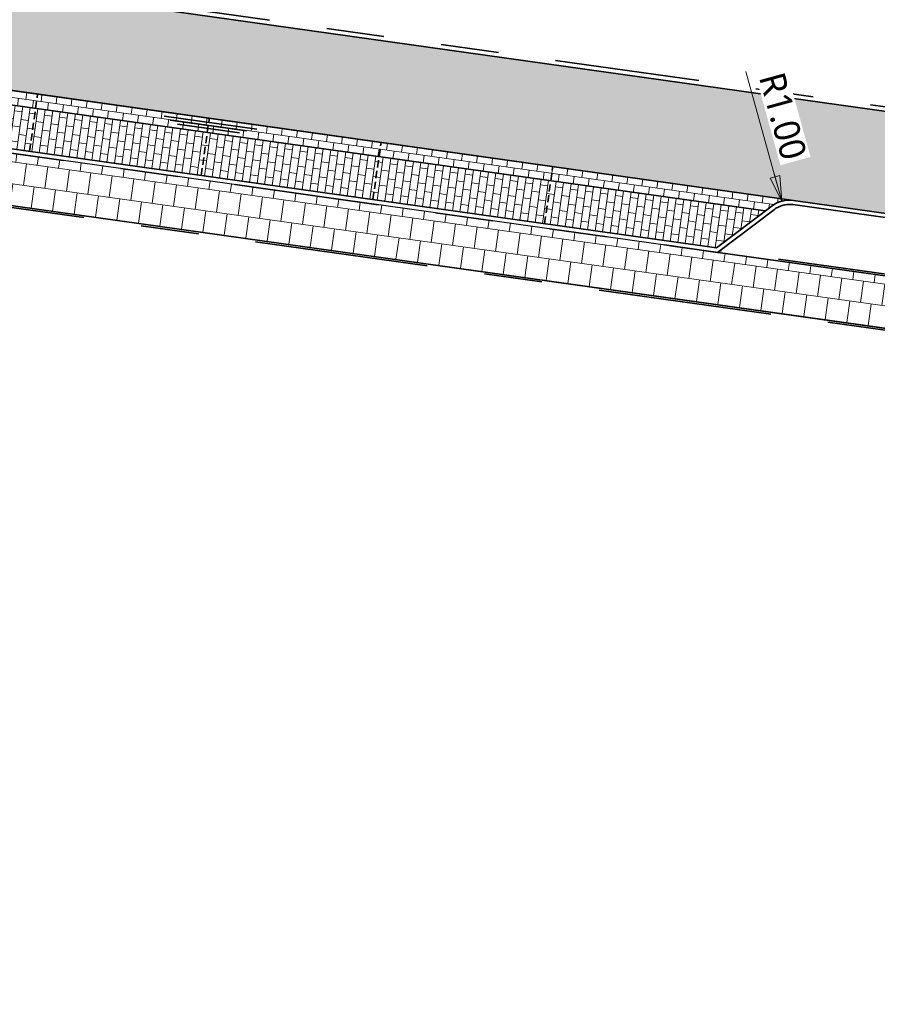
# Model space of a CAD drawing. Header units: metres. Extents: x 253823 to 255319, y 593130 to 593771.
# Tile 21 of 37: x 254003 to 254033, y 593374 to 593408. Entities that reach past the tile are written whole.
import ezdxf

# ---------------------------------------------------------------- set-up
doc = ezdxf.new("R2010")
doc.units = ezdxf.units.M
for name, pattern in [('DASHED2', [0.375, 0.25, -0.125]), ('VH-OPSLUITBAND_60X200', [12, 6, -2, 2, -2]), ('VH-TROTTOIRBAND_130-150', [15, 5, -2, 2, -2, 2, -2])]:
    doc.linetypes.add(name, pattern=pattern)
doc.layers.add('HULPLIJN ARCERING', color=6, linetype='Continuous', plot=False)
for name, color, linetype, lineweight in [('N-WE-VH-GOOT_BSS-G', 170, 'Continuous', 35), ('N-WE-VH-KANTOPSLUITING_OPSLUITBAND_60X200-G', 150, 'VH-OPSLUITBAND_60X200', 35), ('N-WE-VH-KANTOPSLUITING_TROTTOIRBAND_130 150-G', 210, 'VH-TROTTOIRBAND_130-150', 35), ('N-WE-VH-KANTVERHARDING-G', 2, 'Continuous', 35), ('N-WE-VH-VERHARDING_BETONSTRAATSTEEN-HALFSTEENS-HEIDEPAARS-A', 252, 'Continuous', 18), ('N-WE-VH-VERHARDING_BETONSTRAATSTEEN-MOLGOOT-HEIDEPAARS-A', 252, 'Continuous', 18), ('N-WE-VH-VERHARDING_TEGEL-45MM DIK-A', 252, 'Continuous', 18), ('N-WE-VW-SCHEIDINGSLIJN_PARKEERVAK-G', 7, 'DASHED2', 35), ('N01-WE-VH-VERHARDING_BETONSTRAATSTEEN-TILROOD-KEPER-A', 252, 'Continuous', 18), ('X-XX-AL-M', 7, 'Continuous', 18)]:
    doc.layers.add(name, color=color, linetype=linetype, lineweight=lineweight)
doc.styles.add('Roelofs', font='segoeui.ttf', dxfattribs={"height": 1.8})
doc.dimstyles.new('Roelofs Standaard', dxfattribs={"dimtxt": 1.8, "dimasz": 1, "dimexe": 2, "dimexo": 2, "dimgap": 0.7, "dimtad": 1, "dimlfac": -1, "dimzin": 0, "dimdsep": 46, "dimtxsty": 'Roelofs', "dimblk": 'Pijl', "dimcen": 0, "dimdle": 2, "dimclrd": 256, "dimclre": 253, "dimclrt": 256, "dimazin": 0, "dimtfac": 1, "dimtofl": 0, "dimtmove": 0, "dimatfit": 3, "dimldrblk": 'Pijl', "dimfxl": 1, "dimtolj": 1, "dimtzin": 0, "dimlwd": 18, "dimlwe": 18, "dimarcsym": 0})

# ---------------------------------------------------------------- blocks, each defined once
blk = doc.blocks.new('Pijl')
h = blk.add_hatch(color=256)
h.paths.add_polyline_path([(0, 0), (-1.75, 0.352), (-1.75, 0)])
h.paths.add_polyline_path([(-1.75, 0), (-1.75, -0.352), (0, 0)])
for p, q in [((0, 0), (-1.75, 0.352)), ((-1.75, 0.352), (-1.75, -0.352)), ((-1.902, 0), (0, 0)), ((0, 0), (-1.75, -0.352))]:
    blk.add_line(p, q)
blk = doc.blocks.new('*D33')
at = {"layer": 'Defpoints', "color": 0, "transparency": 16777216}
for p in [(254029.636, 593402.118), (254029.902, 593401.154)]:
    blk.add_point(p, dxfattribs=at)
at = {"layer": 'X-XX-AL-M', "lineweight": 18, "transparency": 16777216}
blk.add_line((254028.397, 593406.606), (254029.503, 593402.6), dxfattribs=at)
at = {"layer": 'X-XX-AL-M', "lineweight": 18, "transparency": 16777216, "xscale": 0.5, "yscale": 0.5, "zscale": 0.5, "rotation": 285.4307646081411}
blk.add_blockref('Pijl', (254029.636, 593402.118), dxfattribs=at)
at = {"layer": 'X-XX-AL-M', "transparency": 16777216, "insert": (254029.672, 593405.062), "char_height": 0.9, "attachment_point": 5, "rotation": 285.4308, "style": 'Roelofs', "bg_fill": 3, "box_fill_scale": 1.1, "bg_fill_color": 256, "bg_fill_true_color": 13158600, "bg_fill_transparency": 0}
blk.add_mtext('\\A1;R1.00', dxfattribs=at)
blk = doc.blocks.new('SVH-GOOT_SYMBOOL-SO')
at = {"color": 7, "linetype": 'Continuous'}
for p, q in [((0.2, 3.125), (0.2, -3.359)), ((-0.206, 2.137), (-0.206, -2.217)), ((0, 2.669), (0, -2.669))]:
    blk.add_line(p, q, dxfattribs=at)

msp = doc.modelspace()

# ---------------------------------------------------------------- hatches: boundary and pattern name
at = {"layer": 'N-WE-VH-VERHARDING_BETONSTRAATSTEEN-HALFSTEENS-HEIDEPAARS-A'}
h = msp.add_hatch(dxfattribs=at)
h.set_pattern_fill('AVH-BSS_KEIFORMAAT_HALFST-SO', color=149, scale=5, angle=351.994, pattern_type=2)
h.set_pattern_definition([(351.994, (253991.72279, 593405.51417), (0.2965019, 0.2233812), [0.2625, -0.2625]), (81.994, (253991.72279, 593405.51417), (-0.2599415, 0.0365603), [])])
h.paths.add_polyline_path([(254029.066, 593401.777), (253997.873, 593406.164), (253997.664, 593404.679), (254027.372, 593400.5)])
at = {"layer": 'N-WE-VH-VERHARDING_BETONSTRAATSTEEN-MOLGOOT-HEIDEPAARS-A'}
h = msp.add_hatch(dxfattribs=at)
h.set_pattern_fill('AVH-BSS_KEIFORMAAT_HALFST-SO', color=149, scale=5, angle=261.99, pattern_type=2)
h.set_pattern_definition([(261.99, (254021.6393, 593402.82122), (0.2233607, -0.2965173), [0.2625, -0.2625]), (351.99, (254021.6393, 593402.82122), (0.0365783, 0.259939), [])])
edge = h.paths.add_edge_path()
edge.add_line((253997.943, 593406.659), (253997.873, 593406.164))
edge.add_line((253997.873, 593406.164), (254029.066, 593401.777))
edge.add_line((254029.066, 593401.777), (254029.3, 593401.953))
edge.add_arc((254029.902, 593401.154), 1, 82.0144, 126.9942, ccw=False)
edge.add_line((254030.041, 593402.145), (253997.943, 593406.659))
at = {"layer": 'N-WE-VH-VERHARDING_TEGEL-45MM DIK-A'}
h = msp.add_hatch(dxfattribs=at)
h.set_pattern_fill('AVH-TEGEL_300X300_HALFST-SO', color=149, scale=5, angle=262.02, pattern_type=2)
h.set_pattern_definition([(262.02, (253985.46135, 593404.42377), (0.2672482, -0.7947977), [0.75, -0.75]), (352.02, (253985.46135, 593404.4238), (0.1041206, 0.7427374), [])])
h.paths.add_polyline_path([(254035.517, 593399.205), (254027.414, 593400.344), (254027.413, 593400.343), (253997.643, 593404.53), (253997.392, 593402.746), (254062.206, 593393.63), (254062.458, 593395.416)])
at = {"layer": 'N01-WE-VH-VERHARDING_BETONSTRAATSTEEN-TILROOD-KEPER-A'}
h = msp.add_hatch(dxfattribs=at)
h.set_pattern_fill('AVH-BSS_KEIFORMAAT_KEPER-SO', color=251, scale=5, angle=306.99, pattern_type=2)
h.set_pattern_definition([(306.99, (0, 0), (0.36760924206, -0.05172953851), [0.7875, -0.2625]), (216.99, (0.41934, 0.31588), (0.36760924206, -0.05172953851), [0.7875, -0.2625])])
edge = h.paths.add_edge_path()
edge.add_line((254099.048, 593401.688), (254098.075, 593396.19))
edge.add_line((254098.075, 593396.19), (254094.609, 593396.677))
edge.add_line((254094.609, 593396.677), (254092.628, 593396.955))
edge.add_arc((254091.779, 593388.965), 8.035, 83.9349, 121.5716)
edge.add_arc((254084.174, 593401.551), 6.671, 283.0432, 300.619, ccw=False)
edge.add_arc((254083.171, 593406.811), 12.023, 262.54, 282.0422, ccw=False)
edge.add_line((254081.611, 593394.89), (254081.01, 593394.974))
edge.add_line((254081.01, 593394.974), (254073.914, 593395.972))
edge.add_line((254073.914, 593395.972), (254062.757, 593397.542))
edge.add_line((254062.757, 593397.542), (253997.943, 593406.659))
edge.add_line((253997.943, 593406.659), (253998.43, 593410.123))
edge.add_line((253998.43, 593410.123), (254074.981, 593399.357))
edge.add_arc((254075.26, 593401.337), 2, 261.9942, 351.9942)
edge.add_line((254077.24, 593401.059), (254077.435, 593402.445))
edge.add_arc((254075.455, 593402.723), 2, 351.9942, 441.9942)
edge.add_line((254075.733, 593404.704), (253999.182, 593415.47))
edge.add_line((253999.182, 593415.47), (253999.67, 593418.936))
edge.add_line((253999.67, 593418.936), (254072.887, 593408.639))
edge.add_arc((254073.584, 593413.59), 5, 261.9942, 352.7641)
edge.add_line((254078.544, 593412.96), (254081.911, 593412.46))
edge.add_line((254081.911, 593412.46), (254081.789, 593411.327))
edge.add_arc((254085.766, 593410.897), 4, 173.825, 261.9942)
edge.add_line((254085.209, 593406.936), (254085.63, 593406.877))
edge.add_arc((254086.187, 593410.838), 4, 261.9942, 350.5491)
edge.add_line((254090.133, 593410.181), (254090.306, 593411.222))
edge.add_line((254090.306, 593411.222), (254093.773, 593410.736))
edge.add_line((254093.773, 593410.736), (254093.264, 593407.677))
edge.add_arc((254098.196, 593406.856), 5, 170.5491, 262.0275)
edge.add_line((254097.503, 593401.905), (254099.048, 593401.688))

# ---------------------------------------------------------------- linework, layer by layer
at = {"layer": 'HULPLIJN ARCERING', "flags": 128}
msp.add_lwpolyline([(253997.943, 593406.659), (253997.873, 593406.164), (254029.066, 593401.777), (254029.3, 593401.953, -0.19882), (254030.041, 593402.145)], format="xyb", close=True, dxfattribs=at)
msp.add_lwpolyline([(254035.517, 593399.205), (254027.414, 593400.344), (254027.413, 593400.343), (253997.643, 593404.53), (253997.392, 593402.746), (254062.206, 593393.63), (254062.458, 593395.416)], close=True, dxfattribs=at)
at = {"layer": 'N-WE-VH-GOOT_BSS-G', "flags": 128}
for points in [[(254030.041, 593402.144), (253989.61, 593407.831)], [(254029.066, 593401.777), (253990.446, 593407.208)]]:
    msp.add_lwpolyline(points, dxfattribs=at)
at = {"layer": 'N-WE-VH-KANTOPSLUITING_OPSLUITBAND_60X200-G', "flags": 128}
for points in [[(254076.785, 593391.519), (253985.511, 593404.356)], [(254035.466, 593399.273), (254027.482, 593400.396)]]:
    msp.add_lwpolyline(points, dxfattribs=at)
at = {"layer": 'N-WE-VH-KANTOPSLUITING_TROTTOIRBAND_130 150-G', "flags": 128}
msp.add_lwpolyline([(253980.134, 593416.13), (253979.939, 593414.743, 0.414214), (253981.513, 593412.654), (254075.002, 593399.505, 0.414214), (254077.092, 593401.079), (254077.287, 593402.466, 0.414214), (254075.712, 593404.555), (253982.224, 593417.704, 0.414214)], format="xyb", close=True, dxfattribs=at)
for points in [[(254030.02, 593401.996, 0.198912), (254029.39, 593401.833), (254027.413, 593400.343), (253991.64, 593405.374), (253990.15, 593407.352, 0.198994), (253989.59, 593407.682), (253985.151, 593408.305, 0.166593), (253981.427, 593407.586, 0.166593)], [(254077.524, 593395.313), (254073.897, 593395.826, 0.199134), (254073.267, 593395.664), (254071.289, 593394.174), (254035.517, 593399.205), (254034.028, 593401.181, 0.198912), (254033.468, 593401.511), (254030.02, 593401.996)]]:
    msp.add_lwpolyline(points, format="xyb", dxfattribs=at)
at = {"layer": 'N-WE-VH-KANTVERHARDING-G'}
msp.add_lwpolyline([(253979.986, 593416.151), (253979.791, 593414.764, 0.414214), (253981.493, 593412.505), (254074.981, 593399.357, 0.414214), (254077.24, 593401.059), (254077.435, 593402.445, 0.414214), (254075.733, 593404.704), (253982.245, 593417.853, 0.414214)], format="xyb", close=True, dxfattribs=at)
for points in [[(253989.61, 593407.831, -0.198993), (253990.27, 593407.442), (253991.723, 593405.514), (254027.372, 593400.5), (254029.3, 593401.953, -0.199005), (254030.041, 593402.144)], [(254073.914, 593395.972, 0.198913), (254073.173, 593395.781), (254071.249, 593394.331), (254035.6, 593399.345), (254034.15, 593401.269, 0.19882), (254033.491, 593401.658), (254030.041, 593402.144)]]:
    msp.add_lwpolyline(points, format="xyb", dxfattribs=at)
for points in [[(254076.914, 593391.562), (253985.461, 593404.424)], [(254035.517, 593399.205), (254025.781, 593400.574)]]:
    msp.add_lwpolyline(points, dxfattribs=at)
at = {"layer": 'N-WE-VW-SCHEIDINGSLIJN_PARKEERVAK-G'}
for points in [[(254003.606, 593403.843), (254003.884, 593405.823)], [(254009.547, 593403.007), (254009.826, 593404.988)], [(254015.489, 593402.172), (254015.767, 593404.152)], [(254021.43, 593401.336), (254021.709, 593403.316)]]:
    msp.add_lwpolyline(points, dxfattribs=at)

# ---------------------------------------------------------------- block references
at = {"layer": 'N-WE-VH-GOOT_BSS-G', "xscale": 0.5, "yscale": 0.5, "zscale": 0.5, "rotation": 81.98754090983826}
msp.add_blockref('SVH-GOOT_SYMBOOL-SO', (254009.791, 593404.74), dxfattribs=at)

# ---------------------------------------------------------------- next in the draw order: dimensions: what is measured, and where the dimension line sits
at = {"layer": 'X-XX-AL-M'}
dim = msp.add_radius_dim(center=(254029.902, 593401.154), mpoint=(254029.636, 593402.118), dimstyle='Roelofs Standaard', override={"dimtfill": 1}, dxfattribs=at)
dim.commit()
dim.dimension.update_dxf_attribs({"geometry": '*D33', "text_midpoint": (254029.672, 593405.062)})

# ---------------------------------------------------------------- next in the draw order: hatches: boundary and pattern name
at = {"layer": 'N-WE-VH-VERHARDING_TEGEL-45MM DIK-A'}
h = msp.add_hatch(dxfattribs=at)
h.set_pattern_fill('AVH-TEGEL_300X300_HALFST-SO', color=256, scale=5, angle=226.76, pattern_type=2)
h.set_pattern_definition([(226.76, (254809.81963, 593427.3387), (-0.24060794, -0.80326386), [0.75, -0.75]), (316.76, (254809.8196, 593427.3387), (0.5137919, 0.5463679), [])])
edge = h.paths.add_edge_path()
edge.add_arc((254170.719, 593437.003), 3, 205.7311, 246.6597, ccw=False)
edge.add_arc((254141.043, 593422.731), 29.929, 25.6787, 68.0232)
edge.add_line((254152.244, 593450.486), (254141.892, 593454.674))
edge.add_arc((254151.893, 593480.097), 27.319, 236.1835, 248.5242, ccw=False)
edge.add_arc((254503.355, 594021.324), 672.647, 236.505734, 236.967932, ccw=False)
edge.add_line((254132.152, 593460.376), (254131.875, 593458.405))
edge.add_line((254131.875, 593458.405), (254135.702, 593455.894))
edge.add_arc((254153.144, 593482.484), 31.8, 236.7368, 247.9708)
edge.add_arc((652243.257, 1577333.218), 1061369.637, 247.970537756, 247.971140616)
edge.add_arc((254141.016, 593422.701), 28.168, 22.1749, 67.9983, ccw=False)
edge.add_line((254167.101, 593433.332), (254168.907, 593432.557))
edge.add_arc((254187.379, 593475.612), 46.85, 246.7794, 253.7744)
edge.add_line((254174.288, 593430.628), (254174.76, 593433.997))
edge.add_line((254174.76, 593433.997), (254172.974, 593434.223))
edge.add_line((254172.974, 593434.223), (254172.801, 593432.986))
edge.add_arc((254187.379, 593475.612), 45.05, 246.6597, 251.1192, ccw=False)

doc.saveas('drawing.dxf')
